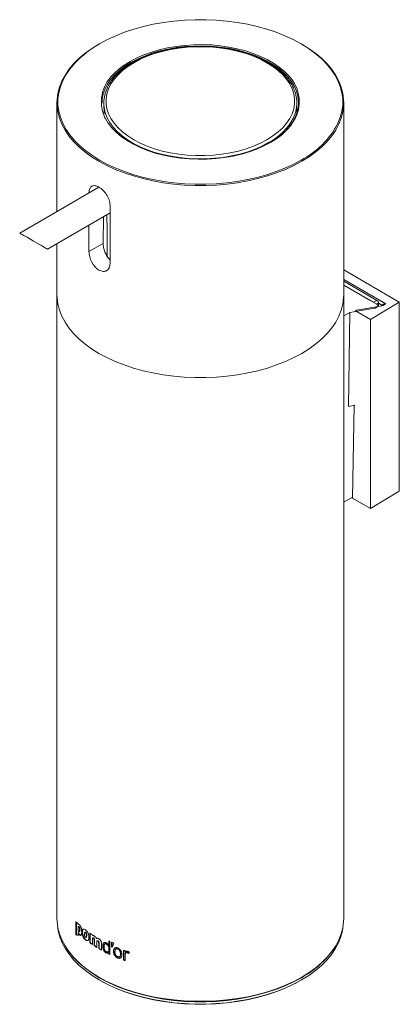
# Model space of a CAD drawing. Header units: millimetres. Extents: x -147 to 242, y 24 to 561.
# Tile 2 of 4: x 149 to 231, y 24 to 237. Entities that reach past the tile are written whole.
import ezdxf

# ---------------------------------------------------------------- set-up
doc = ezdxf.new("R2010")
doc.units = ezdxf.units.MM

msp = doc.modelspace()

# ---------------------------------------------------------------- linework, layer by layer
at = {"color": 7, "linetype": 'Continuous', "lineweight": 15}
for p, q in [((157.465, 219.055), (157.465, 195.56)), ((219.465, 177.575), (219.465, 219.055)), ((167.588, 218.818), (167.635, 216.635)), ((209.295, 216.635), (209.342, 218.818)), ((166.534, 200.795), (149.402, 190.905)), ((164.39, 199.558), (164.39, 199.575)), ((168.935, 196.951), (168.935, 184.295)), ((155.402, 187.441), (168.935, 195.253)), ((167.498, 194.424), (167.454, 188.656)), ((164.39, 186.918), (164.39, 192.63)), ((157.465, 188.632), (157.465, 177.575)), ((167.454, 188.656), (164.39, 186.918)), ((231.487, 176.003), (219.465, 182.944)), ((219.465, 180.494), (226.641, 176.352)), ((219.465, 179.678), (225.331, 176.291)), ((157.465, 177.575), (157.465, 42.846)), ((219.465, 42.846), (219.465, 177.575)), ((220.811, 173.758), (226.088, 174.646)), ((222.21, 174.256), (227.766, 175.215)), ((225.234, 172.265), (231.487, 176.003)), ((226.515, 175.608), (225.331, 176.291)), ((225.934, 175.944), (226.641, 176.352)), ((226.804, 175.049), (226.807, 175.192)), ((226.994, 175.731), (226.982, 175.079)), ((231.487, 176.003), (231.487, 135.176)), ((220.811, 173.758), (219.465, 173.003)), ((220.811, 173.758), (220.474, 153.468)), ((222.21, 174.256), (221.999, 174.133)), ((221.999, 174.133), (225.234, 172.265)), ((225.234, 172.265), (225.234, 131.438)), ((221.688, 153.716), (221.382, 133.662)), ((225.234, 131.438), (231.487, 135.176)), ((221.385, 133.875), (219.465, 132.804)), ((221.382, 133.662), (225.234, 131.438)), ((163.514, 39.865), (163.503, 39.861)), ((166.093, 36.598), (166.093, 37.79)), ((167.89, 37.42), (167.823, 37.376)), ((168.708, 37.122), (168.644, 37.207)), ((169.765, 35.826), (169.704, 35.78)), ((171.572, 35.106), (171.517, 35.058)), ((171.869, 35.956), (171.869, 33.871)), ((171.922, 35.937), (171.922, 33.919)), ((172.231, 35.032), (172.178, 34.982)), ((172.178, 33.759), (172.178, 34.982))]:
    msp.add_line(p, q, dxfattribs=at)
at = {"color": 8, "linetype": 'Continuous', "lineweight": 15}
for p, q in [((166.092, 200.54), (164.39, 199.575)), ((219.465, 180.903), (228.568, 175.647)), ((226.994, 175.731), (226.626, 175.518)), ((227.815, 175.266), (226.994, 175.739))]:
    msp.add_line(p, q, dxfattribs=at)
at = {"color": 144, "linetype": 'Continuous', "lineweight": 0}
for p, q in [((219.465, 179.678), (225.934, 175.944)), ((221.897, 153.759), (220.474, 153.468)), ((161.576, 42.166), (161.576, 39.313)), ((161.663, 42.079), (161.663, 39.342)), ((162.022, 41.584), (162.022, 41.731)), ((162.108, 41.118), (162.022, 41.087)), ((162.022, 41.087), (162.022, 40.289)), ((162.108, 41.118), (162.108, 41.05)), ((162.271, 41.064), (162.186, 41.034)), ((162.427, 41.51), (162.342, 41.479)), ((161.663, 39.342), (162.022, 39.223)), ((162.022, 39.165), (162.022, 39.784)), ((162.108, 39.624), (162.108, 39.814)), ((162.893, 40.021), (162.811, 39.988)), ((163.002, 39.925), (162.92, 39.892)), ((163.501, 39.518), (163.42, 39.484)), ((163.913, 39.199), (163.834, 39.164)), ((164.45, 38.806), (164.372, 38.769)), ((164.553, 39.682), (164.553, 37.596)), ((164.631, 39.628), (164.631, 37.633)), ((165.12, 39.158), (165.12, 39.297)), ((165.12, 37.211), (165.12, 38.403)), ((165.496, 38.152), (165.496, 36.968)), ((165.57, 38.19), (165.57, 37.006)), ((166.165, 37.83), (166.093, 37.79)), ((166.484, 37.551), (166.484, 36.367)), ((166.555, 36.407), (166.484, 36.367)), ((166.555, 37.591), (166.555, 36.407)), ((167.114, 36.011), (167.114, 37.287)), ((167.712, 36.783), (167.645, 36.74)), ((168.161, 37.668), (168.096, 37.625)), ((168.183, 37.399), (168.118, 37.356)), ((168.644, 37.955), (168.644, 37.077)), ((168.708, 37.122), (168.644, 37.077)), ((168.644, 35.742), (168.644, 36.783)), ((168.708, 38), (168.708, 37.122)), ((168.708, 35.787), (168.708, 36.828)), ((168.926, 35.092), (168.926, 37.988)), ((169.288, 37.727), (169.234, 36.754)), ((169.346, 37.701), (169.296, 36.799)), ((168.644, 35.48), (168.644, 35.226)), ((168.708, 35.525), (168.708, 35.27)), ((170.06, 35.706), (170, 35.66)), ((171.268, 35.214), (171.213, 35.166)), ((172.178, 35.586), (172.178, 35.845)), ((172.704, 35.498), (172.653, 35.448)), ((171.922, 33.919), (171.869, 33.871))]:
    msp.add_line(p, q, dxfattribs=at)
at = {"color": 7, "linetype": 'Continuous', "lineweight": 15, "flags": 128}
for points in [[(214.737, 228.498), (214.544, 228.678), (213.246, 229.777), (211.81, 230.816), (210.244, 231.791), (208.555, 232.696), (206.754, 233.525), (204.851, 234.274), (202.857, 234.938), (200.781, 235.515), (198.637, 236.001), (196.436, 236.393), (194.191, 236.689), (191.913, 236.887), (189.616, 236.987), (187.313, 236.987), (185.016, 236.887), (182.739, 236.689), (180.493, 236.393), (178.292, 236.001), (176.148, 235.515), (174.073, 234.938), (172.078, 234.274), (170.175, 233.525), (168.374, 232.696), (166.686, 231.791), (165.119, 230.816), (164.026, 230.04)], [(210.385, 206.401), (208.686, 205.491), (206.873, 204.656), (204.958, 203.902), (202.95, 203.233), (200.861, 202.652), (198.703, 202.164), (196.488, 201.769), (194.228, 201.471), (191.936, 201.272), (189.624, 201.172), (187.306, 201.172), (184.994, 201.272), (182.701, 201.471), (180.441, 201.769), (178.226, 202.164), (176.068, 202.652), (173.979, 203.233), (171.972, 203.902), (170.056, 204.656), (168.244, 205.491), (166.544, 206.401), (164.968, 207.382), (163.522, 208.428), (162.216, 209.534), (161.057, 210.693), (160.051, 211.899), (159.204, 213.145), (158.521, 214.423), (158.005, 215.728), (157.66, 217.051), (157.486, 218.386), (157.465, 219.055), (157.486, 219.724), (157.66, 221.059), (158.005, 222.382), (158.521, 223.687), (159.204, 224.966), (160.051, 226.212), (161.057, 227.417), (162.216, 228.576), (163.522, 229.682), (164.968, 230.728), (166.544, 231.71), (167.083, 232.013)], [(209.309, 232.301), (210.385, 231.71), (211.962, 230.728), (213.407, 229.682), (214.713, 228.576), (215.872, 227.417), (216.878, 226.212), (217.725, 224.966), (218.408, 223.687), (218.924, 222.382), (219.27, 221.059), (219.443, 219.724), (219.465, 219.055), (219.443, 218.386), (219.27, 217.051), (218.924, 215.728), (218.408, 214.423), (217.725, 213.145), (216.878, 211.899), (215.872, 210.693), (214.713, 209.534), (213.407, 208.428), (211.962, 207.382), (210.385, 206.401)], [(202.875, 211.063), (204.143, 211.866), (205.277, 212.733), (206.268, 213.657), (207.107, 214.63), (207.787, 215.643), (208.302, 216.688), (208.648, 217.756), (208.821, 218.838), (208.821, 219.925), (208.648, 221.007), (208.302, 222.075), (207.787, 223.12), (207.107, 224.134), (206.268, 225.106), (205.277, 226.03), (204.143, 226.897), (202.875, 227.7), (201.483, 228.432), (199.981, 229.087), (198.381, 229.659), (196.696, 230.144), (194.941, 230.536), (193.13, 230.834), (191.28, 231.033), (189.406, 231.133), (187.524, 231.133), (185.649, 231.033), (183.799, 230.834), (181.989, 230.536), (180.233, 230.144), (178.548, 229.659), (176.948, 229.087), (175.446, 228.432), (174.055, 227.7), (172.787, 226.897), (171.653, 226.03), (170.662, 225.106), (169.823, 224.134), (169.143, 223.12), (168.628, 222.075), (168.282, 221.007), (168.108, 219.925), (168.108, 218.838), (168.282, 217.756), (168.628, 216.688), (169.143, 215.643), (169.823, 214.63), (170.662, 213.657), (171.653, 212.733), (172.787, 211.866), (174.055, 211.063), (175.446, 210.331), (176.948, 209.676), (178.548, 209.104), (180.233, 208.62), (181.989, 208.227), (183.799, 207.93), (185.649, 207.73), (187.524, 207.63), (189.406, 207.63), (191.28, 207.73), (193.13, 207.93), (194.941, 208.227), (196.696, 208.62), (198.381, 209.104), (199.981, 209.676), (201.483, 210.331), (202.875, 211.063)], [(169.577, 225.086), (169.81, 225.329), (170.834, 226.27), (172, 227.154), (173.299, 227.974), (174.719, 228.723), (176.25, 229.396), (177.88, 229.987), (179.595, 230.492), (181.381, 230.905), (183.224, 231.225), (185.11, 231.448), (187.022, 231.572), (188.946, 231.597), (190.866, 231.522), (192.767, 231.349), (194.633, 231.077), (196.45, 230.71), (198.202, 230.251), (199.876, 229.702), (201.458, 229.07), (202.935, 228.358), (204.296, 227.572), (205.53, 226.719), (206.626, 225.806), (207.178, 225.269)], [(204.177, 210.799), (204.776, 211.195), (205.931, 212.071), (206.945, 213.003), (207.811, 213.984), (208.521, 215.005), (209.069, 216.059), (209.451, 217.138), (209.665, 218.231), (209.708, 219.332), (209.579, 220.43), (209.281, 221.517), (208.815, 222.584), (208.186, 223.623), (207.397, 224.625), (206.456, 225.583), (205.37, 226.487), (204.149, 227.332), (202.8, 228.111), (201.337, 228.816), (199.77, 229.443), (198.111, 229.986), (196.375, 230.441), (194.576, 230.805), (192.727, 231.074), (190.844, 231.246), (188.942, 231.32), (187.035, 231.295), (185.141, 231.172), (183.273, 230.951), (181.447, 230.635), (179.677, 230.225), (177.979, 229.725), (176.364, 229.14), (174.847, 228.473), (173.44, 227.73)], [(173.44, 227.73), (172.154, 226.918), (170.999, 226.042), (169.984, 225.11), (169.119, 224.129), (168.409, 223.108), (167.861, 222.054), (167.478, 220.975), (167.265, 219.882), (167.217, 218.981)], [(203.631, 210.463), (202.21, 209.714), (200.679, 209.041), (199.05, 208.45), (197.335, 207.945), (195.549, 207.531), (193.705, 207.212), (191.82, 206.989), (189.908, 206.865), (187.983, 206.84), (186.063, 206.915), (184.162, 207.088), (182.296, 207.36), (180.48, 207.727), (178.727, 208.186), (177.054, 208.735), (175.472, 209.367), (173.994, 210.079), (172.633, 210.865), (171.4, 211.718), (170.304, 212.631), (169.354, 213.597), (168.558, 214.609), (167.923, 215.657), (167.84, 215.82)], [(159.088, 213.877), (159.393, 213.346), (160.235, 212.108), (161.234, 210.91), (162.386, 209.759), (163.683, 208.66), (165.119, 207.621), (166.686, 206.646), (168.374, 205.741), (170.175, 204.912), (172.078, 204.163), (174.073, 203.499), (176.148, 202.922), (178.292, 202.436), (180.493, 202.044), (182.739, 201.748), (185.016, 201.55), (187.313, 201.45), (189.616, 201.45), (191.913, 201.55), (194.191, 201.748), (196.436, 202.044), (198.637, 202.436), (200.781, 202.922), (202.857, 203.499), (204.851, 204.163), (206.754, 204.912), (208.555, 205.741), (210.244, 206.646)], [(219.465, 177.575), (219.443, 176.906), (219.27, 175.571), (218.924, 174.248), (218.408, 172.943), (217.725, 171.664), (216.878, 170.418), (215.872, 169.213), (214.713, 168.054), (213.407, 166.948), (211.962, 165.902), (210.385, 164.921), (208.686, 164.01), (206.873, 163.176), (204.958, 162.422), (202.95, 161.753), (200.861, 161.172), (198.703, 160.683), (196.488, 160.289), (194.228, 159.991), (191.936, 159.792), (189.624, 159.692), (187.306, 159.692), (184.994, 159.792), (182.701, 159.991), (180.441, 160.289), (178.226, 160.683), (176.068, 161.172), (173.979, 161.753), (171.972, 162.422), (170.056, 163.176), (168.244, 164.01), (166.544, 164.921), (164.968, 165.902), (163.522, 166.948), (162.216, 168.054), (161.057, 169.213), (160.051, 170.418), (159.204, 171.664), (158.521, 172.943), (158.005, 174.248), (157.66, 175.571), (157.486, 176.906), (157.465, 177.575)], [(157.465, 177.575), (157.486, 176.906), (157.66, 175.571), (158.005, 174.248), (158.521, 172.943), (159.204, 171.664), (160.051, 170.418), (161.057, 169.213), (162.216, 168.054), (163.522, 166.948), (164.968, 165.902), (166.544, 164.921), (168.244, 164.01), (170.056, 163.176), (171.972, 162.422), (173.979, 161.753), (176.068, 161.172), (178.226, 160.683), (180.441, 160.289), (182.701, 159.991), (184.994, 159.792), (187.306, 159.692), (189.624, 159.692), (191.936, 159.792), (194.228, 159.991), (196.488, 160.289), (198.703, 160.683), (200.861, 161.172), (202.95, 161.753), (204.958, 162.422), (206.873, 163.176), (208.686, 164.01), (210.385, 164.921)], [(210.385, 164.921), (211.962, 165.902), (213.407, 166.948), (214.713, 168.054), (215.872, 169.213), (216.878, 170.418), (217.725, 171.664), (218.408, 172.943), (218.924, 174.248), (219.27, 175.571), (219.443, 176.906), (219.465, 177.575)], [(157.465, 42.846), (157.486, 42.177), (157.66, 40.842), (158.005, 39.519), (158.521, 38.214), (159.204, 36.935), (160.051, 35.689), (161.057, 34.483), (162.216, 33.324), (163.522, 32.219), (164.968, 31.172), (166.544, 30.191), (168.244, 29.281), (170.056, 28.447), (171.972, 27.693), (173.979, 27.024), (176.068, 26.443), (178.226, 25.954), (180.441, 25.56), (182.701, 25.262), (184.994, 25.062), (187.306, 24.962), (189.624, 24.962), (191.936, 25.062), (194.228, 25.262), (196.488, 25.56), (198.703, 25.954), (200.861, 26.443), (202.95, 27.024), (204.958, 27.693), (206.873, 28.447), (208.686, 29.281), (210.385, 30.191)], [(210.385, 30.191), (211.962, 31.172), (213.407, 32.219), (214.713, 33.324), (215.872, 34.483), (216.878, 35.689), (217.725, 36.935), (218.408, 38.214), (218.924, 39.519), (219.27, 40.842), (219.443, 42.177), (219.465, 42.846)], [(157.641, 40.94), (157.759, 40.195), (158.103, 38.876), (158.618, 37.576), (159.299, 36.301), (160.143, 35.059), (161.146, 33.857), (162.301, 32.702), (163.603, 31.6), (165.043, 30.557), (166.615, 29.579), (168.309, 28.672), (170.116, 27.84), (172.025, 27.088), (174.026, 26.421), (176.108, 25.843), (178.259, 25.355), (180.467, 24.962), (182.72, 24.665), (185.005, 24.466), (187.309, 24.367), (189.62, 24.367), (191.924, 24.466), (194.209, 24.665), (196.462, 24.962), (198.67, 25.355), (200.821, 25.843), (202.903, 26.421), (204.905, 27.088), (206.814, 27.84), (208.62, 28.672), (210.314, 29.579), (211.886, 30.557), (213.327, 31.6), (214.629, 32.702), (215.784, 33.857), (216.787, 35.059), (217.631, 36.301), (218.312, 37.576), (218.826, 38.876), (219.17, 40.195), (219.289, 40.94)], [(163.584, 39.895), (163.544, 39.878), (163.515, 39.866)], [(210.314, 30.069), (208.62, 29.162), (206.814, 28.33), (204.905, 27.578), (202.903, 26.911), (200.821, 26.333), (198.67, 25.845), (196.462, 25.452), (194.209, 25.155), (191.924, 24.956), (189.62, 24.857), (187.309, 24.857), (185.005, 24.956), (182.72, 25.155), (180.467, 25.452), (178.259, 25.845), (176.108, 26.333), (174.026, 26.911), (172.025, 27.578), (170.116, 28.33), (168.309, 29.162), (166.615, 30.069), (165.043, 31.047), (163.603, 32.09), (162.301, 33.192), (161.146, 34.347), (160.143, 35.549), (159.513, 36.448)], [(171.034, 34.603), (171.062, 34.627), (171.09, 34.65)], [(172.359, 35.459), (172.333, 35.434), (172.306, 35.409)], [(209.249, 28.986), (208.49, 28.596), (206.695, 27.769), (204.798, 27.023), (202.81, 26.36), (200.741, 25.785), (198.604, 25.301), (196.41, 24.91), (194.172, 24.615), (191.902, 24.418), (189.613, 24.319), (187.317, 24.319), (185.027, 24.418), (182.757, 24.615), (180.519, 24.91), (178.325, 25.301), (176.188, 25.785), (174.12, 26.36), (172.131, 27.023), (170.234, 27.769), (168.44, 28.596), (167.15, 29.274)]]:
    msp.add_lwpolyline(points, dxfattribs=at)
at = {"color": 8, "linetype": 'Continuous', "lineweight": 15, "flags": 128}
for points in [[(164.026, 230.04), (163.683, 229.777), (162.386, 228.678), (161.234, 227.527), (160.235, 226.329), (159.393, 225.091), (158.714, 223.82), (158.202, 222.524), (157.858, 221.209), (157.686, 219.883), (157.686, 218.554), (157.858, 217.228), (158.202, 215.913), (158.714, 214.617), (159.088, 213.877)], [(218.194, 214.57), (218.215, 214.617), (218.728, 215.913), (219.071, 217.228), (219.243, 218.554), (219.243, 219.883), (219.071, 221.209), (218.728, 222.524), (218.215, 223.82), (217.536, 225.091), (216.695, 226.329), (215.696, 227.527), (214.737, 228.498)], [(203.228, 210.444), (201.824, 209.704), (200.31, 209.041), (198.697, 208.46), (197, 207.967), (195.232, 207.564), (193.408, 207.256), (191.543, 207.045), (189.652, 206.933), (187.752, 206.921), (185.857, 207.008), (183.985, 207.194), (182.149, 207.478), (180.365, 207.857), (178.649, 208.329), (177.014, 208.888), (175.474, 209.531), (174.041, 210.252), (172.728, 211.045), (171.546, 211.904), (170.504, 212.822), (169.61, 213.79), (168.873, 214.801), (168.339, 215.76)]]:
    msp.add_lwpolyline(points, dxfattribs=at)
at = {"color": 8, "linetype": 'Continuous', "lineweight": 15}
for centre, radius, start, end in [((175.083, 219.258), 8.017, 133.36972, 205.38924), ((201.775, 219.262), 8.079, 333.26074, 48.03072), ((197.294, 221.793), 12.807, 297.60417, 331.8954)]:
    msp.add_arc(centre, radius, start, end, dxfattribs=at)
at = {"color": 7, "linetype": 'Continuous', "lineweight": 15}
for centre, radius, start, end in [((174.846, 218.962), 7.252, 156.89112, 206.20801), ((202.063, 218.963), 7.271, 333.85971, 23.58524), ((197.402, 222.293), 13.37, 297.77065, 330.09089), ((201.732, 223.135), 18.556, 297.30223, 332.51367), ((226.229, 175.706), 0.766, 1.82248, 57.45845), ((179.311, 60.78), 25.747, 235.02735, 236.55275), ((181.407, 62.08), 29.73, 239.86984, 241.26342), ((181.407, 61.998), 29.589, 239.86932, 241.1128), ((200.585, 48.043), 20.438, 298.42634, 325.43717)]:
    msp.add_arc(centre, radius, start, end, dxfattribs=at)
at = {"color": 144, "linetype": 'Continuous', "lineweight": 0}
for centre, radius, start, end in [((175.307, 55.816), 19.361, 224.83064, 226.67519), ((179.311, 58.694), 25.747, 235.02735, 236.55275), ((179.312, 58.621), 25.613, 235.02659, 236.3529), ((180.379, 60.341), 27.71, 237.51142, 238.96391), ((180.38, 60.263), 27.572, 237.51079, 238.79062), ((183.591, 68.198), 34.566, 245.45948, 245.74475), ((183.721, 69.484), 34.884, 245.55822, 246.27079), ((183.606, 68.141), 34.454, 245.45948, 245.74475), ((183.177, 65.5), 33.581, 244.35728, 244.88967), ((183.194, 65.447), 33.473, 244.35728, 244.88967), ((185.381, 72.886), 39.324, 249.90271, 250.38192), ((185.391, 72.816), 39.197, 249.90271, 250.38192), ((185.381, 70.8), 39.324, 249.90271, 250.38192), ((185.391, 70.73), 39.197, 249.90271, 250.38192)]:
    msp.add_arc(centre, radius, start, end, dxfattribs=at)
at = {"color": 7, "linetype": 'Continuous', "lineweight": 15}
msp.add_ellipse((192.054, 818.59), major_axis=(7.247, 1282.133), ratio=0.0180819, start_param=2.0789426, end_param=2.0869697, dxfattribs=at)
for major_axis in [(3, -1.732), (2, -1.155)]:
    msp.add_ellipse((152.402, 189.173), major_axis=major_axis, ratio=0.0000704, dxfattribs=at)
for points, knots in [([(208.682, 222.006), (208.62, 222.161), (208.419, 222.66), (207.923, 223.473), (207.205, 224.439), (206.34, 225.363), (205.343, 226.241), (204.221, 227.065), (202.982, 227.828), (201.636, 228.525), (200.194, 229.151), (198.667, 229.701), (197.065, 230.173), (195.4, 230.562), (193.686, 230.866), (191.933, 231.084), (190.155, 231.213), (188.365, 231.253), (186.576, 231.203), (184.8, 231.064), (183.051, 230.837), (181.342, 230.523), (179.684, 230.125), (178.09, 229.644), (176.571, 229.085), (175.139, 228.451), (173.804, 227.746), (172.575, 226.974), (171.463, 226.141), (170.477, 225.253), (169.621, 224.316), (168.916, 223.335), (168.446, 222.539), (168.266, 222.064), (168.217, 221.938)], [0, 0, 0, 0, 0.014431, 0.04642579, 0.078589, 0.11090021, 0.14332087, 0.17581019, 0.20833443, 0.24086878, 0.27339644, 0.30591141, 0.33841167, 0.37089763, 0.40337111, 0.43583471, 0.46829146, 0.50074456, 0.53319733, 0.56565255, 0.59811312, 0.63058246, 0.66306398, 0.69556091, 0.72807608, 0.76061156, 0.79316791, 0.82574303, 0.85833043, 0.89091125, 0.9234588, 0.9559357, 0.98829653, 1, 1, 1, 1]), ([(164.39, 199.575), (164.39, 199.748), (164.403, 199.909), (164.455, 200.208), (164.494, 200.347), (164.598, 200.593), (164.661, 200.699), (164.811, 200.881), (164.899, 200.956), (165.093, 201.069), (165.2, 201.107), (165.434, 201.147), (165.56, 201.149), (165.822, 201.116), (165.961, 201.081), (166.248, 200.976), (166.395, 200.906), (166.691, 200.735), (166.843, 200.632), (167.141, 200.4), (167.287, 200.271), (167.573, 199.987), (167.713, 199.832), (167.973, 199.508), (168.095, 199.338), (168.323, 198.98), (168.425, 198.797), (168.604, 198.427), (168.681, 198.236), (168.807, 197.859), (168.854, 197.673), (168.918, 197.306), (168.935, 197.124), (168.935, 196.951)], [0, 0, 0, 0, 0.0625, 0.0625, 0.125, 0.125, 0.1875, 0.1875, 0.25, 0.25, 0.3125, 0.3125, 0.375, 0.375, 0.4375, 0.4375, 0.5, 0.5, 0.5625, 0.5625, 0.625, 0.625, 0.6875, 0.6875, 0.75, 0.75, 0.8125, 0.8125, 0.875, 0.875, 0.9375, 0.9375, 1, 1, 1, 1]), ([(167.454, 188.656), (167.462, 188.455), (167.483, 187.953), (167.715, 187.044), (168.175, 186.081), (168.611, 185.418), (168.896, 185.197), (168.935, 185.167)], [0, 0, 0, 0, 0.1740603, 0.4341169, 0.695571, 0.9582026, 1, 1, 1, 1]), ([(168.935, 184.295), (168.935, 184.121), (168.919, 183.958), (168.855, 183.652), (168.807, 183.508), (168.682, 183.25), (168.606, 183.136), (168.427, 182.938), (168.323, 182.853), (168.098, 182.723), (167.976, 182.676), (167.713, 182.619), (167.575, 182.61), (167.29, 182.631), (167.143, 182.661), (166.843, 182.759), (166.694, 182.827), (166.398, 182.998), (166.249, 183.102), (165.963, 183.341), (165.826, 183.475), (165.561, 183.772), (165.435, 183.934), (165.203, 184.275), (165.096, 184.454), (164.899, 184.83), (164.813, 185.021), (164.662, 185.409), (164.598, 185.607), (164.495, 185.997), (164.456, 186.188), (164.404, 186.561), (164.39, 186.745), (164.39, 186.918)], [0, 0, 0, 0, 0.0625, 0.0625, 0.125, 0.125, 0.1875, 0.1875, 0.25, 0.25, 0.3125, 0.3125, 0.375, 0.375, 0.4375, 0.4375, 0.5, 0.5, 0.5625, 0.5625, 0.625, 0.625, 0.6875, 0.6875, 0.75, 0.75, 0.8125, 0.8125, 0.875, 0.875, 0.9375, 0.9375, 1, 1, 1, 1]), ([(226.088, 174.646), (226.171, 174.66), (226.25, 174.68), (226.398, 174.731), (226.467, 174.763), (226.646, 174.87), (226.733, 174.96), (226.819, 175.154), (226.818, 175.256), (226.727, 175.448), (226.638, 175.537), (226.515, 175.608)], [0, 0, 0, 0, 0.125, 0.125, 0.25, 0.25, 0.5, 0.5, 0.75, 0.75, 1, 1, 1, 1]), ([(227.766, 175.215), (227.947, 175.246), (228.098, 175.314), (228.353, 175.47), (228.462, 175.559), (228.568, 175.647)], [0, 0, 0, 0, 0.5, 0.5, 1, 1, 1, 1]), ([(227.815, 175.266), (227.818, 175.332), (227.852, 175.395), (227.954, 175.495), (228.02, 175.535), (228.237, 175.626), (228.403, 175.651), (228.568, 175.647)], [0, 0, 0, 0, 0.25, 0.25, 0.5, 0.5, 1, 1, 1, 1]), ([(162.186, 41.034), (162.176, 41.043), (162.156, 41.06), (162.126, 41.079), (162.094, 41.092), (162.059, 41.096), (162.035, 41.09), (162.022, 41.087)], [0, 0, 0, 0, 0.1704641, 0.3361791, 0.4999959, 0.730805, 1, 1, 1, 1]), ([(162.271, 41.064), (162.255, 41.079), (162.24, 41.091), (162.218, 41.104), (162.211, 41.108), (162.201, 41.113), (162.197, 41.114), (162.19, 41.117), (162.186, 41.118), (162.16, 41.126), (162.135, 41.125), (162.108, 41.118)], [0, 0, 0, 0, 0.25, 0.25, 0.375, 0.375, 0.4375, 0.4375, 0.5, 0.5, 1, 1, 1, 1]), ([(162.342, 41.479), (162.429, 41.401), (162.505, 41.301), (162.578, 41.162), (162.586, 41.148), (162.601, 41.117), (162.608, 41.101), (162.63, 41.054), (162.643, 41.021), (162.682, 40.918), (162.704, 40.846), (162.724, 40.766), (162.725, 40.765), (162.725, 40.761), (162.726, 40.759), (162.727, 40.754), (162.728, 40.751), (162.731, 40.74), (162.732, 40.733), (162.738, 40.711), (162.741, 40.696), (162.75, 40.652), (162.756, 40.622), (162.772, 40.531), (162.781, 40.468), (162.803, 40.273), (162.811, 40.134), (162.811, 39.988)], [0, 0, 0, 0, 0.25, 0.25, 0.28125, 0.28125, 0.3125, 0.3125, 0.375, 0.375, 0.5, 0.5, 0.5039062, 0.5039062, 0.5078125, 0.5078125, 0.515625, 0.515625, 0.53125, 0.53125, 0.5625, 0.5625, 0.625, 0.625, 0.75, 0.75, 1, 1, 1, 1]), ([(164.372, 38.769), (164.372, 38.618), (164.358, 38.491), (164.33, 38.384), (164.328, 38.38), (164.326, 38.373), (164.325, 38.369), (164.322, 38.358), (164.32, 38.351), (164.313, 38.33), (164.308, 38.317), (164.293, 38.278), (164.282, 38.254), (164.245, 38.19), (164.216, 38.155), (164.175, 38.122), (164.165, 38.115), (164.147, 38.104), (164.138, 38.098), (164.109, 38.085), (164.088, 38.078), (164.025, 38.066), (163.978, 38.067), (163.922, 38.079), (163.917, 38.08), (163.905, 38.083), (163.899, 38.085), (163.882, 38.09), (163.87, 38.094), (163.834, 38.108), (163.809, 38.119), (163.734, 38.158), (163.681, 38.192), (163.517, 38.318), (163.419, 38.42), (163.325, 38.546), (163.319, 38.555), (163.307, 38.572), (163.301, 38.58), (163.284, 38.605), (163.273, 38.622), (163.24, 38.673), (163.219, 38.708), (163.159, 38.816), (163.124, 38.892), (163.084, 38.991), (163.077, 39.009), (163.062, 39.048), (163.056, 39.067), (163.036, 39.125), (163.024, 39.164), (162.99, 39.284), (162.972, 39.365), (162.956, 39.454), (162.956, 39.458), (162.954, 39.467), (162.953, 39.471), (162.951, 39.485), (162.95, 39.494), (162.946, 39.521), (162.943, 39.539), (162.936, 39.594), (162.932, 39.631), (162.923, 39.742), (162.92, 39.816), (162.92, 39.892)], [0, 0, 0, 0, 0.125, 0.125, 0.1289062, 0.1289062, 0.1328125, 0.1328125, 0.140625, 0.140625, 0.15625, 0.15625, 0.1875, 0.1875, 0.25, 0.25, 0.265625, 0.265625, 0.28125, 0.28125, 0.3125, 0.3125, 0.375, 0.375, 0.3828125, 0.3828125, 0.390625, 0.390625, 0.40625, 0.40625, 0.4375, 0.4375, 0.5, 0.5, 0.625, 0.625, 0.6328125, 0.6328125, 0.640625, 0.640625, 0.65625, 0.65625, 0.6875, 0.6875, 0.75, 0.75, 0.765625, 0.765625, 0.78125, 0.78125, 0.8125, 0.8125, 0.875, 0.875, 0.8789062, 0.8789062, 0.8828125, 0.8828125, 0.890625, 0.890625, 0.90625, 0.90625, 0.9375, 0.9375, 1, 1, 1, 1]), ([(163.002, 39.925), (163.008, 39.78), (163.017, 39.562), (163.089, 39.242), (163.17, 39.001), (163.278, 38.772), (163.453, 38.5), (163.705, 38.249), (163.962, 38.101), (164.093, 38.108), (164.134, 38.11)], [0, 0, 0, 0, 0.1835347, 0.2779973, 0.3672117, 0.4581828, 0.55053, 0.7330161, 0.9155079, 1, 1, 1, 1]), ([(163.834, 39.164), (163.833, 39.207), (163.832, 39.286), (163.822, 39.402), (163.801, 39.534), (163.758, 39.668), (163.686, 39.775), (163.625, 39.832), (163.565, 39.868), (163.494, 39.872), (163.447, 39.792), (163.424, 39.651), (163.422, 39.544), (163.42, 39.484)], [0, 0, 0, 0, 0.0973172, 0.1806766, 0.2510682, 0.3750837, 0.4348047, 0.5000813, 0.5653104, 0.6250782, 0.7490935, 0.8593003, 1, 1, 1, 1]), ([(163.913, 39.199), (163.911, 39.311), (163.908, 39.452), (163.858, 39.64), (163.819, 39.731), (163.766, 39.809), (163.705, 39.866), (163.646, 39.901), (163.604, 39.908), (163.588, 39.895), (163.585, 39.892)], [0, 0, 0, 0, 0.3905601, 0.495123, 0.5859235, 0.6789644, 0.7805937, 0.8821493, 0.975263, 1, 1, 1, 1]), ([(168.118, 37.356), (168.095, 37.366), (168.051, 37.386), (167.988, 37.404), (167.93, 37.409), (167.877, 37.402), (167.83, 37.383), (167.788, 37.352), (167.752, 37.308), (167.7, 37.214), (167.653, 37.028), (167.648, 36.843), (167.645, 36.74)], [0, 0, 0, 0, 0.0652958, 0.1268242, 0.1859697, 0.2442864, 0.303394, 0.3648496, 0.4300425, 0.5001399, 0.7225553, 1, 1, 1, 1]), ([(168.183, 37.399), (168.14, 37.418), (168.055, 37.453), (167.953, 37.455), (167.909, 37.425), (167.893, 37.414)], [0, 0, 0, 0, 0.4033219, 0.776731, 1, 1, 1, 1]), ([(168.096, 37.625), (168.207, 37.569), (168.308, 37.495), (168.409, 37.392), (168.42, 37.382), (168.441, 37.359), (168.451, 37.347), (168.483, 37.31), (168.504, 37.284), (168.565, 37.203), (168.605, 37.143), (168.644, 37.077)], [0, 0, 0, 0, 0.5, 0.5, 0.5625, 0.5625, 0.625, 0.625, 0.75, 0.75, 1, 1, 1, 1]), ([(169.704, 35.78), (169.704, 35.922), (169.72, 36.046), (169.752, 36.156), (169.754, 36.16), (169.756, 36.167), (169.757, 36.171), (169.761, 36.182), (169.763, 36.189), (169.771, 36.211), (169.776, 36.225), (169.793, 36.265), (169.806, 36.29), (169.847, 36.362), (169.879, 36.403), (169.921, 36.442), (169.927, 36.447), (169.937, 36.455), (169.942, 36.46), (169.958, 36.472), (169.969, 36.48), (170.003, 36.502), (170.027, 36.514), (170.101, 36.545), (170.155, 36.558), (170.244, 36.564), (170.273, 36.564), (170.334, 36.56), (170.365, 36.556), (170.461, 36.539), (170.527, 36.519), (170.666, 36.464), (170.735, 36.43), (170.864, 36.352), (170.926, 36.308), (171, 36.246), (171.016, 36.232), (171.045, 36.205), (171.06, 36.191), (171.103, 36.149), (171.13, 36.119), (171.208, 36.028), (171.255, 35.962), (171.302, 35.883), (171.306, 35.875), (171.316, 35.859), (171.32, 35.851), (171.334, 35.826), (171.343, 35.809), (171.368, 35.758), (171.384, 35.724), (171.427, 35.618), (171.45, 35.545), (171.47, 35.465), (171.471, 35.461), (171.473, 35.453), (171.474, 35.449), (171.476, 35.436), (171.478, 35.428), (171.484, 35.403), (171.487, 35.387), (171.496, 35.336), (171.501, 35.303), (171.513, 35.2), (171.517, 35.13), (171.517, 35.058)], [0, 0, 0, 0, 0.125, 0.125, 0.1289062, 0.1289062, 0.1328125, 0.1328125, 0.140625, 0.140625, 0.15625, 0.15625, 0.1875, 0.1875, 0.25, 0.25, 0.2578125, 0.2578125, 0.265625, 0.265625, 0.28125, 0.28125, 0.3125, 0.3125, 0.375, 0.375, 0.40625, 0.40625, 0.4375, 0.4375, 0.5, 0.5, 0.5625, 0.5625, 0.625, 0.625, 0.640625, 0.640625, 0.65625, 0.65625, 0.6875, 0.6875, 0.75, 0.75, 0.7578125, 0.7578125, 0.765625, 0.765625, 0.78125, 0.78125, 0.8125, 0.8125, 0.875, 0.875, 0.8789062, 0.8789062, 0.8828125, 0.8828125, 0.890625, 0.890625, 0.90625, 0.90625, 0.9375, 0.9375, 1, 1, 1, 1]), ([(170.012, 36.507), (170, 36.499), (169.898, 36.436), (169.791, 36.208), (169.774, 35.954), (169.765, 35.826)], [0, 0, 0, 0, 0.0633429, 0.5307914, 1, 1, 1, 1]), ([(171.517, 35.058), (171.517, 34.915), (171.5, 34.79), (171.466, 34.678), (171.465, 34.674), (171.463, 34.667), (171.461, 34.663), (171.458, 34.652), (171.455, 34.644), (171.447, 34.622), (171.441, 34.608), (171.424, 34.567), (171.411, 34.541), (171.368, 34.467), (171.334, 34.424), (171.291, 34.384), (171.285, 34.378), (171.274, 34.369), (171.269, 34.364), (171.252, 34.351), (171.241, 34.343), (171.206, 34.32), (171.182, 34.306), (171.105, 34.272), (171.05, 34.257), (170.929, 34.245), (170.868, 34.248), (170.739, 34.269), (170.671, 34.289), (170.532, 34.344), (170.464, 34.378), (170.335, 34.458), (170.274, 34.504), (170.201, 34.569), (170.186, 34.583), (170.157, 34.611), (170.143, 34.625), (170.102, 34.669), (170.076, 34.699), (170, 34.794), (169.955, 34.862), (169.91, 34.943), (169.906, 34.951), (169.897, 34.968), (169.892, 34.976), (169.879, 35.002), (169.871, 35.019), (169.847, 35.071), (169.832, 35.106), (169.791, 35.213), (169.768, 35.288), (169.749, 35.37), (169.749, 35.373), (169.747, 35.381), (169.746, 35.386), (169.743, 35.398), (169.741, 35.407), (169.736, 35.432), (169.733, 35.449), (169.725, 35.5), (169.72, 35.534), (169.708, 35.638), (169.704, 35.708), (169.704, 35.78)], [0, 0, 0, 0, 0.125, 0.125, 0.1289062, 0.1289062, 0.1328125, 0.1328125, 0.140625, 0.140625, 0.15625, 0.15625, 0.1875, 0.1875, 0.25, 0.25, 0.2578125, 0.2578125, 0.265625, 0.265625, 0.28125, 0.28125, 0.3125, 0.3125, 0.375, 0.375, 0.4375, 0.4375, 0.5, 0.5, 0.5625, 0.5625, 0.625, 0.625, 0.640625, 0.640625, 0.65625, 0.65625, 0.6875, 0.6875, 0.75, 0.75, 0.7578125, 0.7578125, 0.765625, 0.765625, 0.78125, 0.78125, 0.8125, 0.8125, 0.875, 0.875, 0.8789062, 0.8789062, 0.8828125, 0.8828125, 0.890625, 0.890625, 0.90625, 0.90625, 0.9375, 0.9375, 1, 1, 1, 1]), ([(169.765, 35.826), (169.772, 35.69), (169.787, 35.418), (169.924, 35.045), (170.104, 34.774), (170.271, 34.597), (170.459, 34.456), (170.659, 34.357), (170.86, 34.298), (171.049, 34.291), (171.212, 34.33), (171.293, 34.393), (171.331, 34.423)], [0, 0, 0, 0, 0.16901563, 0.33735241, 0.42236212, 0.50610097, 0.58861296, 0.67473436, 0.76029548, 0.84336323, 0.92693515, 1, 1, 1, 1]), ([(170, 35.66), (170.001, 35.615), (170.003, 35.528), (170.017, 35.399), (170.042, 35.276), (170.076, 35.159), (170.127, 35.03), (170.205, 34.892), (170.318, 34.755), (170.453, 34.645), (170.6, 34.57), (170.748, 34.526), (170.884, 34.525), (171, 34.568), (171.113, 34.674), (171.199, 34.873), (171.208, 35.063), (171.213, 35.166)], [0, 0, 0, 0, 0.0575842, 0.1108991, 0.1603794, 0.2065682, 0.2501319, 0.3141373, 0.3748988, 0.4358568, 0.5002033, 0.5644793, 0.6254581, 0.6863048, 0.7503808, 0.8643017, 1, 1, 1, 1]), ([(171.039, 34.618), (171.043, 34.619), (171.086, 34.634), (171.166, 34.727), (171.256, 34.919), (171.264, 35.11), (171.268, 35.214)], [0, 0, 0, 0, 0.01905791, 0.21950729, 0.57566493, 1, 1, 1, 1]), ([(172.653, 35.448), (172.568, 35.477), (172.495, 35.485), (172.4, 35.466), (172.37, 35.455), (172.318, 35.422), (172.294, 35.4), (172.273, 35.371), (172.272, 35.37), (172.27, 35.367), (172.269, 35.366), (172.266, 35.362), (172.264, 35.359), (172.259, 35.351), (172.255, 35.345), (172.244, 35.327), (172.238, 35.314), (172.22, 35.274), (172.21, 35.244), (172.186, 35.147), (172.178, 35.07), (172.178, 34.982)], [0, 0, 0, 0, 0.25, 0.25, 0.375, 0.375, 0.5, 0.5, 0.5078125, 0.5078125, 0.515625, 0.515625, 0.53125, 0.53125, 0.5625, 0.5625, 0.625, 0.625, 0.75, 0.75, 1, 1, 1, 1]), ([(172.231, 35.032), (172.231, 35.065), (172.233, 35.13), (172.244, 35.219), (172.263, 35.298), (172.29, 35.365), (172.33, 35.432), (172.39, 35.491), (172.48, 35.527), (172.587, 35.531), (172.664, 35.509), (172.704, 35.498)], [0, 0, 0, 0, 0.1158406, 0.2229475, 0.3221405, 0.4144505, 0.5011544, 0.6295525, 0.7507522, 0.8708022, 1, 1, 1, 1])]:
    msp.add_open_spline(points, degree=3, knots=knots, dxfattribs=at)
at = {"color": 144, "linetype": 'Continuous', "lineweight": 0}
for points, knots in [([(162.342, 41.479), (162.327, 41.493), (162.296, 41.519), (162.252, 41.551), (162.21, 41.574), (162.169, 41.589), (162.13, 41.597), (162.08, 41.598), (162.045, 41.59), (162.022, 41.584)], [0, 0, 0, 0, 0.1316008, 0.2580168, 0.3803789, 0.4999331, 0.6206202, 0.7499672, 1, 1, 1, 1]), ([(162.334, 40.382), (162.334, 40.443), (162.333, 40.549), (162.323, 40.692), (162.305, 40.803), (162.28, 40.896), (162.246, 40.965), (162.213, 41.008), (162.196, 41.025), (162.186, 41.034)], [0, 0, 0, 0, 0.2851083, 0.5010062, 0.6404729, 0.7509812, 0.8748763, 0.9327983, 1, 1, 1, 1]), ([(162.419, 40.413), (162.418, 40.474), (162.417, 40.58), (162.407, 40.723), (162.39, 40.834), (162.365, 40.927), (162.331, 40.996), (162.297, 41.039), (162.28, 41.055), (162.271, 41.064)], [0, 0, 0, 0, 0.2853353, 0.5013938, 0.6409345, 0.7514394, 0.8751675, 0.9329602, 1, 1, 1, 1]), ([(162.274, 40.065), (162.282, 40.057), (162.298, 40.043), (162.33, 40.025), (162.364, 40.027), (162.389, 40.069), (162.407, 40.142), (162.417, 40.259), (162.418, 40.357), (162.419, 40.413)], [0, 0, 0, 0, 0.0669895, 0.1248677, 0.2486954, 0.3596076, 0.4986283, 0.7145024, 1, 1, 1, 1]), ([(164.372, 38.769), (164.372, 38.807), (164.371, 38.88), (164.363, 38.991), (164.35, 39.101), (164.325, 39.253), (164.277, 39.448), (164.188, 39.685), (164.071, 39.911), (163.884, 40.178), (163.625, 40.428), (163.372, 40.575), (163.195, 40.588), (163.087, 40.537), (163.005, 40.431), (162.954, 40.282), (162.925, 40.099), (162.921, 39.963), (162.92, 39.892)], [0, 0, 0, 0, 0.0334162, 0.0653404, 0.0959148, 0.1253013, 0.1896528, 0.2503933, 0.31228, 0.3754216, 0.5000411, 0.6246573, 0.6877667, 0.7496814, 0.8103405, 0.8747729, 0.9346399, 1, 1, 1, 1]), ([(163.207, 40.577), (163.195, 40.572), (163.147, 40.553), (163.089, 40.461), (163.016, 40.264), (163.008, 40.06), (163.002, 39.925)], [0, 0, 0, 0, 0.07402735, 0.29857482, 0.53716493, 1, 1, 1, 1]), ([(162.022, 40.289), (162.036, 40.261), (162.06, 40.21), (162.1, 40.14), (162.143, 40.081), (162.173, 40.05), (162.189, 40.034)], [0, 0, 0, 0, 0.2727016, 0.5001723, 0.7421239, 1, 1, 1, 1]), ([(162.022, 39.784), (162.044, 39.738), (162.077, 39.669), (162.125, 39.582), (162.174, 39.5), (162.24, 39.406), (162.296, 39.351), (162.324, 39.323)], [0, 0, 0, 0, 0.2501779, 0.3789155, 0.5003721, 0.749652, 1, 1, 1, 1]), ([(162.108, 39.814), (162.13, 39.769), (162.163, 39.699), (162.21, 39.613), (162.259, 39.53), (162.325, 39.437), (162.38, 39.382), (162.408, 39.354)], [0, 0, 0, 0, 0.2503141, 0.3791089, 0.5005539, 0.7498099, 1, 1, 1, 1]), ([(162.189, 40.034), (162.198, 40.027), (162.214, 40.013), (162.245, 39.994), (162.279, 39.996), (162.304, 40.038), (162.322, 40.111), (162.333, 40.228), (162.334, 40.326), (162.334, 40.382)], [0, 0, 0, 0, 0.0671486, 0.1251557, 0.2491629, 0.360088, 0.4990356, 0.714742, 1, 1, 1, 1]), ([(162.324, 39.323), (162.344, 39.306), (162.382, 39.273), (162.437, 39.238), (162.489, 39.214), (162.538, 39.203), (162.582, 39.205), (162.623, 39.22), (162.66, 39.248), (162.693, 39.288), (162.735, 39.364), (162.777, 39.502), (162.806, 39.721), (162.809, 39.895), (162.811, 39.988)], [0, 0, 0, 0, 0.06007129, 0.11693142, 0.17136178, 0.22425158, 0.27656864, 0.32931233, 0.38345837, 0.43990985, 0.49946505, 0.64285014, 0.80848869, 1, 1, 1, 1]), ([(162.408, 39.354), (162.451, 39.318), (162.532, 39.251), (162.606, 39.242), (162.64, 39.237)], [0, 0, 0, 0, 0.5298793, 1, 1, 1, 1]), ([(163.42, 39.484), (163.421, 39.442), (163.422, 39.363), (163.432, 39.247), (163.454, 39.112), (163.506, 38.941), (163.614, 38.814), (163.703, 38.768), (163.768, 38.789), (163.808, 38.869), (163.83, 38.998), (163.833, 39.105), (163.834, 39.164)], [0, 0, 0, 0, 0.096581, 0.1798817, 0.2509116, 0.3807276, 0.4988328, 0.5800328, 0.6580743, 0.7492032, 0.8602624, 1, 1, 1, 1]), ([(163.776, 38.816), (163.789, 38.814), (163.819, 38.809), (163.856, 38.842), (163.908, 38.952), (163.911, 39.091), (163.913, 39.199)], [0, 0, 0, 0, 0.1019248, 0.2455316, 0.4112421, 1, 1, 1, 1]), ([(165.525, 39.078), (165.506, 39.09), (165.468, 39.113), (165.412, 39.14), (165.359, 39.16), (165.291, 39.177), (165.208, 39.183), (165.15, 39.166), (165.12, 39.158)], [0, 0, 0, 0, 0.12956445, 0.25547887, 0.37869438, 0.50022548, 0.74128844, 1, 1, 1, 1]), ([(165.12, 38.403), (165.121, 38.433), (165.122, 38.489), (165.132, 38.56), (165.148, 38.613), (165.175, 38.647), (165.213, 38.656), (165.258, 38.644), (165.29, 38.625), (165.307, 38.614)], [0, 0, 0, 0, 0.1989305, 0.3646978, 0.5006127, 0.6291903, 0.7500148, 0.8638852, 1, 1, 1, 1]), ([(165.29, 38.691), (165.298, 38.69), (165.316, 38.687), (165.348, 38.673), (165.37, 38.66), (165.382, 38.653)], [0, 0, 0, 0, 0.2954765, 0.6263116, 1, 1, 1, 1]), ([(165.307, 38.614), (165.324, 38.602), (165.357, 38.58), (165.402, 38.531), (165.44, 38.471), (165.472, 38.388), (165.492, 38.277), (165.494, 38.197), (165.496, 38.152)], [0, 0, 0, 0, 0.1357555, 0.2500329, 0.370017, 0.4996075, 0.7149829, 1, 1, 1, 1]), ([(165.382, 38.653), (165.399, 38.641), (165.431, 38.618), (165.477, 38.57), (165.515, 38.51), (165.547, 38.426), (165.567, 38.316), (165.569, 38.236), (165.57, 38.19)], [0, 0, 0, 0, 0.1354714, 0.2495601, 0.3694861, 0.4990598, 0.7152279, 1, 1, 1, 1]), ([(166.005, 38.546), (165.989, 38.576), (165.958, 38.633), (165.905, 38.716), (165.849, 38.793), (165.77, 38.885), (165.661, 38.987), (165.572, 39.046), (165.525, 39.078)], [0, 0, 0, 0, 0.1303013, 0.2501382, 0.3751541, 0.5002238, 0.7339147, 1, 1, 1, 1]), ([(166.525, 38.472), (166.5, 38.486), (166.45, 38.514), (166.378, 38.544), (166.31, 38.566), (166.244, 38.579), (166.18, 38.583), (166.12, 38.578), (166.062, 38.565), (166.025, 38.552), (166.005, 38.546)], [0, 0, 0, 0, 0.1312977, 0.2576574, 0.3801483, 0.4999428, 0.6222228, 0.7499433, 0.8656214, 1, 1, 1, 1]), ([(167.114, 37.287), (167.113, 37.329), (167.112, 37.409), (167.101, 37.53), (167.085, 37.644), (167.062, 37.752), (167.032, 37.854), (166.98, 37.99), (166.886, 38.16), (166.726, 38.338), (166.6, 38.428), (166.531, 38.469), (166.525, 38.472)], [0, 0, 0, 0, 0.10043735, 0.19328295, 0.27903777, 0.35833726, 0.43198417, 0.50097884, 0.65327347, 0.80740335, 0.98182859, 1, 1, 1, 1]), ([(166.093, 37.79), (166.093, 37.82), (166.095, 37.876), (166.105, 37.947), (166.122, 38.001), (166.15, 38.035), (166.19, 38.045), (166.238, 38.034), (166.271, 38.016), (166.289, 38.006)], [0, 0, 0, 0, 0.1989305, 0.3646978, 0.5006127, 0.6291903, 0.7500148, 0.8638852, 1, 1, 1, 1]), ([(166.289, 38.006), (166.307, 37.995), (166.341, 37.973), (166.389, 37.926), (166.428, 37.867), (166.461, 37.785), (166.481, 37.676), (166.483, 37.596), (166.484, 37.551)], [0, 0, 0, 0, 0.1360715, 0.2500021, 0.3694654, 0.4995451, 0.7143483, 1, 1, 1, 1]), ([(166.361, 38.047), (166.379, 38.035), (166.412, 38.013), (166.46, 37.967), (166.499, 37.908), (166.532, 37.825), (166.552, 37.716), (166.554, 37.637), (166.555, 37.591)], [0, 0, 0, 0, 0.13578513, 0.24952676, 0.36893561, 0.49900218, 0.71459682, 1, 1, 1, 1]), ([(168.096, 37.625), (168.071, 37.636), (168.023, 37.659), (167.953, 37.682), (167.886, 37.695), (167.822, 37.699), (167.732, 37.691), (167.625, 37.648), (167.525, 37.545), (167.453, 37.406), (167.409, 37.247), (167.384, 37.068), (167.381, 36.942), (167.379, 36.876)], [0, 0, 0, 0, 0.0516335, 0.1018337, 0.1512197, 0.2004411, 0.2501541, 0.3710918, 0.4998209, 0.6197423, 0.7498371, 0.8701746, 1, 1, 1, 1]), ([(167.379, 36.876), (167.38, 36.829), (167.382, 36.737), (167.393, 36.6), (167.412, 36.467), (167.438, 36.34), (167.472, 36.219), (167.525, 36.071), (167.607, 35.899), (167.736, 35.718), (167.89, 35.568), (168.002, 35.503), (168.059, 35.47)], [0, 0, 0, 0, 0.09706362, 0.18798589, 0.27321065, 0.35327656, 0.42883268, 0.50065046, 0.62898033, 0.75034106, 0.87174541, 1, 1, 1, 1]), ([(167.673, 37.657), (167.646, 37.633), (167.548, 37.545), (167.465, 37.291), (167.453, 37.043), (167.447, 36.919)], [0, 0, 0, 0, 0.1610018, 0.5799113, 1, 1, 1, 1]), ([(167.447, 36.919), (167.448, 36.871), (167.449, 36.78), (167.461, 36.642), (167.479, 36.51), (167.506, 36.383), (167.539, 36.261), (167.592, 36.113), (167.675, 35.942), (167.803, 35.761), (167.956, 35.611), (168.068, 35.547), (168.125, 35.514)], [0, 0, 0, 0, 0.0971361, 0.1881383, 0.2734493, 0.3536064, 0.4292567, 0.501169, 0.6295199, 0.7507793, 0.8720137, 1, 1, 1, 1]), ([(167.645, 36.74), (167.645, 36.698), (167.647, 36.617), (167.658, 36.495), (167.675, 36.381), (167.7, 36.272), (167.739, 36.15), (167.798, 36.017), (167.89, 35.88), (168.003, 35.766), (168.086, 35.718), (168.129, 35.693)], [0, 0, 0, 0, 0.1164745, 0.224056, 0.3233825, 0.4152638, 0.5007218, 0.6306458, 0.7504345, 0.871044, 1, 1, 1, 1]), ([(168.644, 36.783), (168.632, 36.808), (168.607, 36.857), (168.565, 36.928), (168.519, 36.996), (168.47, 37.061), (168.39, 37.153), (168.273, 37.265), (168.17, 37.326), (168.118, 37.356)], [0, 0, 0, 0, 0.1021176, 0.2023527, 0.3015814, 0.4007064, 0.5006333, 0.7506951, 1, 1, 1, 1]), ([(168.708, 36.828), (168.696, 36.852), (168.671, 36.901), (168.629, 36.972), (168.584, 37.04), (168.534, 37.105), (168.455, 37.197), (168.338, 37.309), (168.235, 37.369), (168.183, 37.399)], [0, 0, 0, 0, 0.1022422, 0.2025706, 0.3018613, 0.401018, 0.500948, 0.7509042, 1, 1, 1, 1]), ([(171.213, 35.166), (171.212, 35.204), (171.211, 35.276), (171.2, 35.384), (171.182, 35.488), (171.158, 35.587), (171.126, 35.681), (171.076, 35.794), (171, 35.923), (170.843, 36.102), (170.601, 36.252), (170.359, 36.3), (170.206, 36.248), (170.096, 36.147), (170.013, 35.951), (170.005, 35.763), (170, 35.66)], [0, 0, 0, 0, 0.0485174, 0.09395302, 0.13655432, 0.17662127, 0.21451409, 0.25065807, 0.31463071, 0.37572622, 0.50021925, 0.62449844, 0.68574817, 0.7499718, 0.86350323, 1, 1, 1, 1]), ([(171.268, 35.214), (171.264, 35.321), (171.255, 35.516), (171.169, 35.779), (171.056, 35.97), (170.94, 36.103), (170.805, 36.209), (170.658, 36.284), (170.512, 36.329), (170.379, 36.332), (170.28, 36.303), (170.238, 36.261), (170.222, 36.245)], [0, 0, 0, 0, 0.1888627, 0.3462969, 0.4349699, 0.5195373, 0.6038443, 0.6933851, 0.7828709, 0.8669489, 0.951738, 1, 1, 1, 1]), ([(168.059, 35.47), (168.082, 35.46), (168.126, 35.438), (168.192, 35.415), (168.257, 35.399), (168.32, 35.39), (168.408, 35.389), (168.523, 35.41), (168.602, 35.456), (168.644, 35.48)], [0, 0, 0, 0, 0.1024404, 0.2028434, 0.3020384, 0.4008851, 0.5002524, 0.7381851, 1, 1, 1, 1]), ([(168.125, 35.514), (168.147, 35.503), (168.192, 35.482), (168.258, 35.459), (168.322, 35.443), (168.385, 35.434), (168.473, 35.433), (168.587, 35.454), (168.666, 35.5), (168.708, 35.525)], [0, 0, 0, 0, 0.1023618, 0.2026953, 0.3018353, 0.4006463, 0.5000019, 0.7380218, 1, 1, 1, 1]), ([(168.129, 35.693), (168.15, 35.684), (168.191, 35.664), (168.253, 35.645), (168.314, 35.634), (168.373, 35.631), (168.43, 35.637), (168.486, 35.651), (168.541, 35.673), (168.594, 35.703), (168.627, 35.729), (168.644, 35.742)], [0, 0, 0, 0, 0.1043753, 0.2075384, 0.3107965, 0.4154533, 0.5227618, 0.6338849, 0.7498712, 0.8716435, 1, 1, 1, 1]), ([(172.72, 35.7), (172.698, 35.706), (172.654, 35.72), (172.59, 35.732), (172.527, 35.737), (172.465, 35.734), (172.402, 35.725), (172.338, 35.706), (172.276, 35.676), (172.221, 35.637), (172.193, 35.603), (172.178, 35.586)], [0, 0, 0, 0, 0.09962483, 0.19828776, 0.29715583, 0.39738895, 0.50010077, 0.62519382, 0.75007134, 0.87594349, 1, 1, 1, 1]), ([(172.77, 35.749), (172.749, 35.756), (172.705, 35.77), (172.641, 35.781), (172.578, 35.786), (172.517, 35.784), (172.454, 35.774), (172.39, 35.755), (172.329, 35.725), (172.274, 35.686), (172.245, 35.652), (172.231, 35.635)], [0, 0, 0, 0, 0.0995236, 0.1980966, 0.296893, 0.397079, 0.4997733, 0.6248984, 0.7498061, 0.8758226, 1, 1, 1, 1]), ([(172.653, 35.448), (172.683, 35.437), (172.74, 35.416), (172.825, 35.374), (172.907, 35.321), (172.958, 35.279), (172.984, 35.257)], [0, 0, 0, 0, 0.2617661, 0.5000817, 0.7425128, 1, 1, 1, 1]), ([(172.704, 35.498), (172.734, 35.487), (172.791, 35.466), (172.876, 35.423), (172.957, 35.371), (173.008, 35.329), (173.034, 35.307)], [0, 0, 0, 0, 0.261691, 0.4999764, 0.7424547, 1, 1, 1, 1]), ([(173.065, 35.532), (173.048, 35.544), (173.013, 35.569), (172.956, 35.601), (172.889, 35.635), (172.809, 35.668), (172.751, 35.689), (172.72, 35.7)], [0, 0, 0, 0, 0.15401619, 0.32017172, 0.49992464, 0.73385136, 1, 1, 1, 1]), ([(173.114, 35.582), (173.098, 35.594), (173.063, 35.619), (173.006, 35.651), (172.939, 35.685), (172.86, 35.718), (172.801, 35.738), (172.77, 35.749)], [0, 0, 0, 0, 0.1540472, 0.32021739, 0.49997791, 0.73392833, 1, 1, 1, 1])]:
    msp.add_open_spline(points, degree=3, knots=knots, dxfattribs=at)
for points in [[(161.576, 39.313), (161.721, 39.263), (161.87, 39.213), (162.022, 39.165)], [(168.926, 37.988), (168.831, 37.977), (168.737, 37.966), (168.644, 37.955)], [(169.391, 36.683), (169.488, 36.972), (169.586, 37.261), (169.684, 37.55)], [(169.452, 36.729), (169.549, 37.017), (169.647, 37.306), (169.744, 37.596)], [(172.984, 35.257), (173.011, 35.349), (173.038, 35.44), (173.065, 35.532)], [(173.034, 35.307), (173.061, 35.399), (173.088, 35.491), (173.114, 35.582)]]:
    msp.add_open_spline(points, degree=3, dxfattribs=at)

doc.saveas('drawing.dxf')
